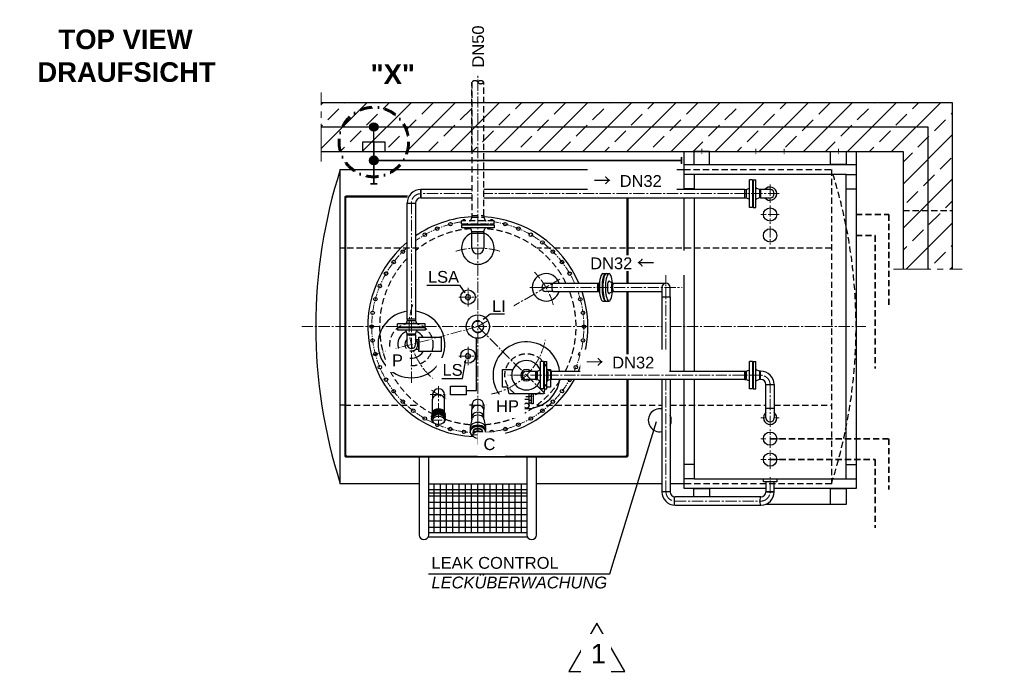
# Model space of a CAD drawing. Header units: millimetres. Extents: x -2329 to 35453, y 325 to 8304.
# Tile 1 of 11: x -2096 to 2915, y 325 to 3653. Entities that reach past the tile are written whole.
import ezdxf

# ---------------------------------------------------------------- set-up
doc = ezdxf.new("R2010")
doc.units = ezdxf.units.MM
for name, pattern in [('DASHDOT', [25.4, 12.7, -6.35, 0, -6.35]), ('HIDDEN', [9.525, 6.35, -3.175]), ('MITTE2', [28.575, 19.05, -3.175, 3.175, -3.175])]:
    doc.linetypes.add(name, pattern=pattern)
doc.layers.add('Beschriftung', color=7, linetype='Continuous')
doc.layers.add('verz. Bandstahl 30x3_5mm auf Putz', color=1, linetype='GRENZE1', lineweight=35)
doc.layers.add('verz. Bandstahl 30x3_5mm im Beton', color=5, linetype='GRENZE1', lineweight=35)
doc.styles.add('LBB3.5M1000', font='isocp.shx', dxfattribs={"height": 3.5})
doc.linetypes.add('GRENZE1', pattern='A,6.35,-2.54,[133,ltypeshp.shx,S=2.54,R=0,X=-2.54,Y=0],-2.54,25.4', length=36.83)

msp = doc.modelspace()

# ---------------------------------------------------------------- hatches: boundary and pattern name
h = msp.add_hatch(color=256)
h.dxf.hatch_style = 1
h.paths.add_polyline_path([(-436.5, 2755.1), (-441.5, 2750.1), (-436.5, 2750.1)])
h = msp.add_hatch(color=256)
h.dxf.hatch_style = 1
h.paths.add_polyline_path([(-431.5, 2750.1), (-436.5, 2750.1), (-436.5, 2745.1)])
h = msp.add_hatch(color=256)
h.dxf.hatch_style = 1
h.paths.add_polyline_path([(-436.5, 1430.1), (-441.5, 1430.1), (-436.5, 1425.1)])
h = msp.add_hatch(color=256)
h.dxf.hatch_style = 1
h.paths.add_polyline_path([(-436.5, 1435.1), (-436.5, 1430.1), (-431.5, 1430.1)])
h = msp.add_hatch(color=256)
h.dxf.hatch_style = 1
h.paths.add_polyline_path([(994.6, 1435.1), (994.6, 1430.1), (989.6, 1430.1)])
h = msp.add_hatch(color=256)
h.dxf.hatch_style = 1
h.paths.add_polyline_path([(994.6, 1430.1), (999.6, 1430.1), (994.6, 1425.1)])
h = msp.add_hatch()
h.set_pattern_fill('NET', color=256, scale=10)
h.set_pattern_definition([(0, (235.954, 1165.125), (0, 31.75), []), (90, (235.954, 1165.125), (-31.75, 2e-15), [])])
h.paths.add_polyline_path([(-14, 1290.1), (486, 1290.1), (486, 1040.1), (-14, 1040.1)])
at = {"layer": 'verz. Bandstahl 30x3_5mm auf Putz', "ltscale": 3}
h = msp.add_hatch(color=256, dxfattribs=at)
h.dxf.hatch_style = 1
edge = h.paths.add_edge_path()
edge.add_arc((-293.4, 2936.1), 21.4, -90, 270)

# ---------------------------------------------------------------- linework, layer by layer
at = {"linetype": 'MITTE2', "lineweight": 18, "ltscale": 10}
for p, q in [((-561.5, 2931.5), (-561.5, 3281.5)), ((2350.9, 2381.9), (2700.9, 2381.9))]:
    msp.add_line(p, q, dxfattribs=at)
for p, q in [((-561.5, 3231.5), (2650.9, 3231.5)), ((2650.9, 3231.5), (2650.9, 2381.9)), ((-561.5, 2981.5), (2400.9, 2981.5)), ((2400.9, 2981.5), (2400.9, 2381.9)), ((1336.2, 2865.1), (1285.9, 2865.1)), ((2110.7, 2865.1), (2160.9, 2865.1)), ((1633.4, 2837.1), (1619.4, 2837.1)), ((1619.4, 2697.1), (1619.4, 2837.1)), ((1633.4, 2837.1), (1633.4, 2697.1)), ((1637.4, 2837.1), (1637.4, 2697.1)), ((1637.4, 2837.1), (1651.4, 2837.1)), ((1651.4, 2697.1), (1651.4, 2837.1)), ((-54.1, 2745.9), (-54.1, 2788.3)), ((1336.2, 2791.5), (1285.9, 2791.5)), ((1595.4, 2745.9), (1595.4, 2788.3)), ((1595.4, 2788.3), (1601.4, 2788.3)), ((1601.4, 2788.3), (1615.6, 2793.6)), ((1601.4, 2785.3), (1601.4, 2748.9)), ((1635.4, 2806.1), (1635.4, 2728.1)), ((1635.4, 2806.1), (1635.4, 2806.1)), ((1635.4, 2806.1), (1635.4, 2806.1)), ((1669.4, 2788.3), (1655.3, 2793.6)), ((1675.4, 2788.3), (1669.4, 2788.3)), ((1669.4, 2785.3), (1669.4, 2748.9)), ((1723.4, 2788.3), (1675.4, 2788.3)), ((1675.4, 2788.3), (1675.4, 2745.9)), ((1675.4, 2745.9), (1675.4, 2788.3)), ((2110.7, 2791.5), (2160.9, 2791.5)), ((-441.5, 2750.1), (-436.5, 2755.1)), ((-436.5, 2745.1), (-431.5, 2750.1)), ((1595.4, 2745.9), (1601.4, 2745.9)), ((1601.4, 2745.9), (1615.6, 2740.5)), ((1635.4, 2728.1), (1635.4, 2728.1)), ((1635.4, 2728.1), (1635.4, 2728.1)), ((1669.4, 2745.9), (1655.3, 2740.5)), ((1675.4, 2745.9), (1669.4, 2745.9)), ((1675.4, 2745.9), (1723.4, 2745.9)), ((1633.4, 2697.1), (1619.4, 2697.1)), ((1637.4, 2697.1), (1651.4, 2697.1)), ((153.5, 2608.1), (318.5, 2608.1)), ((153.5, 2608.1), (153.5, 2593.1)), ((185, 2611.1), (287, 2611.1)), ((318.5, 2593.1), (153.5, 2593.1)), ((205.8, 2574.1), (199.9, 2589.3)), ((205.8, 2566.1), (205.8, 2574.1)), ((205.8, 2490.1), (205.8, 2566.1)), ((205.8, 2566.1), (266.1, 2566.1)), ((205.8, 2566.1), (266.1, 2566.1)), ((207.8, 2574.1), (264.1, 2574.1)), ((266.1, 2574.1), (272, 2589.3)), ((266.1, 2566.1), (266.1, 2574.1)), ((266.1, 2566.1), (266.1, 2490.1)), ((-441.5, 2490.1), (-464, 2490.1)), ((582.4, 2311.3), (617.9, 2311.3)), ((617.9, 2311.3), (855.3, 2311.3)), ((920.8, 2311.3), (903.4, 2322.3)), ((920.8, 2311.3), (1193.6, 2311.3)), ((617.9, 2268.9), (582.4, 2268.9)), ((617.9, 2268.9), (855.3, 2268.9)), ((920.8, 2268.9), (903.4, 2258)), ((920.8, 2268.9), (1172.4, 2268.9)), ((1172.4, 2290.1), (1172.4, 2242.1)), ((1214.8, 2242.1), (1214.8, 2290.1)), ((872.5, 2220.1), (886.1, 2220.1)), ((889.9, 2220.1), (903.4, 2220.1)), ((1172.4, 2242.1), (1172.4, 1863.8)), ((1172.4, 2242.1), (1214.8, 2242.1)), ((1214.8, 2242.1), (1214.8, 1863.8)), ((-123.3, 2121.5), (-128.7, 2107.4)), ((-80.9, 2127.5), (-123.3, 2127.5)), ((-123.3, 2127.5), (-123.3, 2121.5)), ((-120.3, 2121.5), (-83.9, 2121.5)), ((-80.9, 2127.5), (-80.9, 2121.5)), ((-80.9, 2121.5), (-75.6, 2107.4)), ((-172.1, 2089.5), (-172.1, 2103.5)), ((-32.1, 2103.5), (-172.1, 2103.5)), ((-172.1, 2089.5), (-32.1, 2089.5)), ((-172.1, 2085.5), (-32.1, 2085.5)), ((-172.1, 2085.5), (-172.1, 2071.5)), ((-32.1, 2071.5), (-172.1, 2071.5)), ((-141.1, 2087.5), (-63.1, 2087.5)), ((-141.1, 2087.5), (-141.1, 2087.5)), ((-141.1, 2087.5), (-141.1, 2087.5)), ((-123.3, 2053.5), (-128.7, 2067.7)), ((-80.9, 2053.5), (-75.6, 2067.7)), ((-63.1, 2087.5), (-63.1, 2087.5)), ((-63.1, 2087.5), (-63.1, 2087.5)), ((-32.1, 2089.5), (-32.1, 2103.5)), ((-32.1, 2085.5), (-32.1, 2071.5)), ((-123.3, 2047.5), (-123.3, 2053.5)), ((-123.3, 1999.5), (-123.3, 2047.5)), ((-123.3, 2047.5), (-80.9, 2047.5)), ((-80.9, 2047.5), (-123.3, 2047.5)), ((-120.3, 2053.5), (-83.9, 2053.5)), ((-80.9, 2047.5), (-80.9, 2053.5)), ((-80.9, 2047.5), (-80.9, 1999.5)), ((229, 1764.7), (229, 2031.1)), ((569.4, 1912.6), (555.4, 1912.6)), ((555.4, 1772.6), (555.4, 1912.6)), ((569.4, 1912.6), (569.4, 1772.6)), ((573.4, 1912.6), (573.4, 1772.6)), ((573.4, 1912.6), (587.4, 1912.6)), ((587.4, 1772.6), (587.4, 1912.6)), ((1633.4, 1912.6), (1619.4, 1912.6)), ((1619.4, 1772.6), (1619.4, 1912.6)), ((1633.4, 1912.6), (1633.4, 1772.6)), ((1637.4, 1912.6), (1637.4, 1772.6)), ((1637.4, 1912.6), (1651.4, 1912.6)), ((1651.4, 1772.6), (1651.4, 1912.6)), ((483.4, 1863.8), (531.4, 1863.8)), ((531.4, 1821.4), (531.4, 1863.8)), ((531.4, 1863.8), (537.4, 1863.8)), ((531.4, 1863.8), (531.4, 1821.4)), ((537.4, 1863.8), (551.6, 1869.2)), ((537.4, 1860.8), (537.4, 1824.4)), ((571.4, 1881.6), (571.4, 1803.6)), ((571.4, 1881.6), (571.4, 1881.6)), ((571.4, 1881.6), (571.4, 1881.6)), ((605.4, 1863.8), (591.3, 1869.2)), ((611.4, 1863.8), (605.4, 1863.8)), ((605.4, 1860.8), (605.4, 1824.4)), ((611.4, 1821.4), (611.4, 1863.8)), ((1595.4, 1821.4), (1595.4, 1863.8)), ((1595.4, 1863.8), (1601.4, 1863.8)), ((1601.4, 1863.8), (1615.6, 1869.2)), ((1601.4, 1860.8), (1601.4, 1824.4)), ((1635.4, 1881.6), (1635.4, 1803.6)), ((1635.4, 1881.6), (1635.4, 1881.6)), ((1635.4, 1881.6), (1635.4, 1881.6)), ((1669.4, 1863.8), (1655.3, 1869.2)), ((1675.4, 1863.8), (1669.4, 1863.8)), ((1669.4, 1860.8), (1669.4, 1824.4)), ((1675.4, 1821.4), (1675.4, 1863.8)), ((531.4, 1821.4), (483.4, 1821.4)), ((531.4, 1821.4), (537.4, 1821.4)), ((537.4, 1821.4), (551.6, 1816.1)), ((605.4, 1821.4), (591.3, 1816.1)), ((611.4, 1821.4), (605.4, 1821.4)), ((994.6, 1821.4), (994.6, 1430.1)), ((999.6, 1821.4), (999.6, 1430.1)), ((1172.4, 1821.4), (1172.4, 1249.5)), ((1214.8, 1821.4), (1214.8, 1249.5)), ((1595.4, 1821.4), (1601.4, 1821.4)), ((1601.4, 1821.4), (1615.6, 1816.1)), ((1669.4, 1821.4), (1655.3, 1816.1)), ((1675.4, 1821.4), (1669.4, 1821.4)), ((177.4, 1764.7), (229, 1764.7)), ((569.4, 1772.6), (555.4, 1772.6)), ((571.4, 1803.6), (571.4, 1803.6)), ((571.4, 1803.6), (571.4, 1803.6)), ((573.4, 1772.6), (587.4, 1772.6)), ((1633.4, 1772.6), (1619.4, 1772.6)), ((1635.4, 1803.6), (1635.4, 1803.6)), ((1635.4, 1803.6), (1635.4, 1803.6)), ((1637.4, 1772.6), (1651.4, 1772.6)), ((5.8, 1743.7), (5.8, 1721.5)), ((5.8, 1653.3), (5.8, 1721.5)), ((66.1, 1743.7), (66.1, 1721.5)), ((66.1, 1653.3), (66.1, 1721.5)), ((570.9, 1748.7), (395.9, 1748.7)), ((496.9, 1718.3), (470, 1718.3)), ((-441.5, 1690.1), (-464, 1690.1)), ((6.2, 1653.8), (6.2, 1647.5)), ((7.6, 1655.6), (7.6, 1649)), ((9.3, 1657.3), (9.3, 1650.4)), ((11, 1658.7), (11, 1651.7)), ((13.2, 1660.3), (13.2, 1653.2)), ((15.3, 1661.5), (15.3, 1654.3)), ((18.1, 1662.9), (18.1, 1655.6)), ((21.3, 1664.2), (21.3, 1656.8)), ((25, 1665.2), (25, 1657.9)), ((29.1, 1666), (29.1, 1658.6)), ((33.3, 1666.5), (33.3, 1659)), ((38.6, 1666.5), (38.6, 1659)), ((42.8, 1666), (42.8, 1658.6)), ((46.9, 1665.2), (46.9, 1657.9)), ((50.7, 1664.2), (50.7, 1656.8)), ((53.8, 1662.9), (53.8, 1655.6)), ((56.6, 1661.5), (56.6, 1654.3)), ((58.7, 1660.3), (58.7, 1653.2)), ((60.9, 1658.7), (60.9, 1651.7)), ((62.6, 1657.3), (62.6, 1650.4)), ((64.3, 1655.6), (64.3, 1649)), ((65.8, 1653.8), (65.8, 1647.5)), ((205.8, 1690.1), (205.8, 1667.9)), ((205.8, 1618.1), (205.8, 1667.9)), ((266.1, 1690.1), (266.1, 1667.9)), ((266.1, 1618.1), (266.1, 1667.9)), ((1702.2, 1625.9), (1702.2, 1673.9)), ((1744.6, 1673.9), (1744.6, 1625.9)), ((0, 1622.1), (0, 1624.6)), ((0.1, 1630.8), (0.1, 1634.5)), ((0.1, 1630.8), (1.1, 1630.8)), ((2.3, 1642), (2.3, 1642.7)), ((2.3, 1633.7), (2.3, 1638.3)), ((2.3, 1616.5), (2.3, 1623.3)), ((2.7, 1646.3), (2.7, 1642.7)), ((3.2, 1648.2), (3.2, 1643.6)), ((3.9, 1649.9), (3.9, 1644.6)), ((4.9, 1651.9), (4.9, 1646)), ((67, 1651.9), (67, 1646)), ((68.1, 1649.9), (68.1, 1644.6)), ((68.7, 1648.2), (68.7, 1643.6)), ((69.2, 1646.3), (69.2, 1642.7)), ((69.6, 1642), (69.6, 1642.7)), ((69.6, 1633.7), (69.6, 1638.3)), ((69.6, 1616.5), (69.6, 1623.3)), ((71.8, 1630.8), (70.9, 1630.8)), ((71.8, 1630.8), (71.8, 1634.5)), ((71.9, 1622.1), (71.9, 1624.6)), ((205.8, 1618.1), (197.4, 1577.9)), ((266.1, 1618.1), (274.5, 1577.9)), ((197.2, 1575), (197.2, 1560.6)), ((197.2, 1558.5), (197.2, 1553.7)), ((274.7, 1575), (274.7, 1560.6)), ((274.7, 1558.5), (274.7, 1553.7)), ((210.7, 1538.8), (210.7, 1541.2)), ((212.8, 1552.3), (212.8, 1548.2)), ((259.1, 1552.3), (259.1, 1548.2)), ((261.2, 1538.8), (261.2, 1541.2)), ((-436.5, 1425.1), (-441.5, 1430.1)), ((-431.5, 1430.1), (-436.5, 1435.1)), ((989.6, 1430.1), (994.6, 1435.1)), ((999.6, 1430.1), (994.6, 1425.1)), ((994.6, 1425.1), (994.6, 1430.1)), ((994.6, 1425.1), (999.6, 1430.1)), ((1336.2, 1388.8), (1285.9, 1388.8)), ((2110.7, 1388.8), (2160.9, 1388.8)), ((1336.2, 1315.1), (1285.9, 1315.1)), ((2110.7, 1315.1), (2160.9, 1315.1)), ((1214.8, 1249.5), (1172.4, 1249.5)), ((1677.1, 1222.7), (1239.9, 1222.7)), ((1744.6, 1249.5), (1702.2, 1249.5)), ((1239.9, 1180.3), (1677.1, 1180.3)), ((2030.9, 1185.1), (1700.8, 1185.1))]:
    msp.add_line(p, q)
at = {"linetype": 'MITTE2', "lineweight": 18}
for p, q in [((1375.9, 2996.1), (1375.9, 2967.3)), ((1650.9, 2996.1), (1650.9, 2967.3)), ((1795.9, 2996.1), (1795.9, 2967.3)), ((2070.9, 2996.1), (2070.9, 2967.3))]:
    msp.add_line(p, q, dxfattribs=at)
at = {"linetype": 'MITTE2', "lineweight": 5, "ltscale": 3}
for p, q in [((1723.4, 2813.9), (1723.4, 2720.2)), ((205.8, 2767.1), (-54.1, 2767.1)), ((1770.2, 2767.1), (266.1, 2767.1)), ((1770.2, 2767.1), (1676.6, 2767.1)), ((-102.1, 2719.1), (-102.1, 1795.9)), ((1723.4, 2707.5), (1723.4, 2613.9)), ((1770.2, 2660.7), (1676.6, 2660.7)), ((1723.4, 2601.2), (1723.4, 2507.5)), ((1193.6, 2372), (1193.6, 1863.8)), ((399.2, 2184.4), (653.2, 2331)), ((186, 2193.3), (186, 2286.9)), ((500.5, 2290.1), (1275.5, 2290.1)), ((139.1, 2240.1), (232.8, 2240.1)), ((236, 2090.1), (287.8, 2120.1)), ((-660.3, 2090.1), (-172.1, 2090.1)), ((236, 2090.1), (-298.9, 1946.8)), ((-32.1, 2090.1), (1172.4, 2090.1)), ((236, 2090.1), (576.7, 1749.4)), ((1214.8, 2090.1), (2210.9, 2090.1)), ((186, 1986.9), (186, 1893.3)), ((139.1, 1940.1), (232.8, 1940.1)), ((1675.4, 1842.6), (389.3, 1842.6)), ((1193.6, 1821.4), (1193.6, 1249.5)), ((36, 1786.8), (36, 1594.9)), ((1723.4, 1579.1), (1723.4, 1794.6)), ((-7.1, 1743.7), (79, 1743.7)), ((192.9, 1690.1), (279, 1690.1)), ((-3.2, 1613), (75.1, 1613)), ((1702.2, 1625.9), (1676.6, 1625.9)), ((1770.2, 1625.9), (1744.6, 1625.9)), ((1723.4, 1472.7), (1723.4, 1566.4)), ((201.6, 1538.8), (270.3, 1538.8)), ((1702.2, 1519.6), (1676.6, 1519.6)), ((1770.2, 1519.6), (1744.6, 1519.6)), ((1723.4, 1366.4), (1723.4, 1460)), ((1770.2, 1413.2), (1676.6, 1413.2)), ((1723.4, 1249.5), (1723.4, 1323.4)), ((1239.9, 1201.5), (1677.1, 1201.5))]:
    msp.add_line(p, q, dxfattribs=at)
at = {"linetype": 'HIDDEN', "ltscale": 5}
for p, q in [((205.8, 2656.1), (266.1, 2656.1)), ((205.8, 2656.1), (205.8, 2648.1)), ((266.1, 2656.1), (266.1, 2648.1)), ((2400.9, 2681.5), (2650.9, 2681.5)), ((153.5, 2614.1), (153.5, 2629.1)), ((318.5, 2629.1), (153.5, 2629.1)), ((153.5, 2614.1), (318.5, 2614.1)), ((185, 2611.1), (185, 2611.1)), ((205.8, 2648.1), (199.9, 2633)), ((207.8, 2648.1), (264.1, 2648.1)), ((266.1, 2648.1), (272, 2633)), ((287, 2611.1), (287, 2611.1)), ((318.5, 2614.1), (318.5, 2629.1)), ((318.5, 2608.1), (318.5, 2593.1)), ((-64, 2490.1), (-441.5, 2490.1)), ((2035.9, 2490.1), (536, 2490.1)), ((-441.5, 1690.1), (-64, 1690.1)), ((536, 1690.1), (1172.4, 1690.1)), ((1214.8, 1690.1), (1702.2, 1690.1)), ((1744.6, 1690.1), (2035.9, 1690.1))]:
    msp.add_line(p, q, dxfattribs=at)
for points in [[(205.8, 2980.5), (205.8, 3334.6), (205.8, 2656.1), (266.1, 2656.1), (266.1, 3334.6)], [(1285.9, 2890.1), (2035.9, 2890.1), (2035.9, 1290.1), (1285.9, 1290.1)]]:
    msp.add_lwpolyline(points, dxfattribs=at)
for points in [[(1285.9, 2915.1), (1285.9, 2981.5), (2160.9, 2981.5), (2160.9, 2915.1)], [(1285.9, 2788.3), (1285.9, 2915.1), (2160.9, 2915.1), (2160.9, 1265.1), (1744.6, 1265.1)], [(-464, 2090.1), (-464, 2890.1), (1285.9, 2890.1)], [(1336.2, 1821.4), (1336.2, 1315.1), (2110.7, 1315.1), (2110.7, 2865.1), (1336.2, 2865.1), (1336.2, 2788.3)], [(205.8, 2788.3), (-54.1, 2788.3), (-54.1, 2745.9), (205.8, 2745.9)], [(266.1, 2745.9), (1595.4, 2745.9), (1595.4, 2788.3), (266.1, 2788.3)], [(-121.5, 2755.1), (-436.5, 2755.1), (-436.5, 2750.1), (-124.3, 2750.1)], [(1285.9, 1863.8), (1285.9, 2745.9)], [(1336.2, 2745.9), (1336.2, 1863.8)], [(-62.3, 1290.1), (-464, 1290.1), (-464, 2090.1)], [(-79, 2023.8), (-64, 2023.8), (-64, 1973.4), (-81.1, 1973.4)], [(552.6, 1871.7), (554.6, 1871.7)], [(588.3, 1871.7), (606.2, 1871.7), (606.2, 1863.8)], [(606.2, 1821.4), (606.2, 1782.3), (587.4, 1782.3)], [(1702.2, 1265.1), (1285.9, 1265.1), (1285.9, 1821.4)], [(577.4, 1772.6), (570.9, 1748.7)], [(470, 1714), (457.8, 1714), (457.8, 1702), (470, 1702)], [(470, 1748.7), (470, 1687.8)], [(496.9, 1687.8), (496.9, 1748.7)], [(496.9, 1702), (509.1, 1702), (509.1, 1714), (496.9, 1714)], [(994.6, 1425.1), (-436.5, 1425.1), (-436.5, 1430.1), (999.6, 1430.1)], [(-14, 1030.1), (-14, 1425.1), (-62.3, 1425.1), (-62.3, 1030.1)], [(534.3, 1030.1), (534.3, 1425.1), (486, 1425.1), (486, 1030.1)], [(1172.4, 1290.1), (534.3, 1290.1)], [(1285.9, 1290.1), (1214.8, 1290.1)], [(1335.9, 1222.7), (1335.9, 1265.1), (1415.9, 1265.1), (1415.9, 1222.7)], [(486, 1241.8), (-14, 1241.8)], [(-16.2, 1020.1), (488.1, 1020.1)], [(486, 1040.1), (-14, 1040.1)]]:
    msp.add_lwpolyline(points)
for points in [[(1415.9, 2981.5), (1335.9, 2981.5), (1335.9, 2915.1), (1415.9, 2915.1)], [(2030.9, 2981.5), (2110.9, 2981.5), (2110.9, 2915.1), (2030.9, 2915.1)], [(-441.5, 1430.1), (-436.5, 1430.1), (-436.5, 2750.1), (-441.5, 2750.1)], [(-123.3, 2719.1), (-80.9, 2719.1), (-80.9, 2127.5), (-123.3, 2127.5)], [(-64, 1963.1), (-64, 2036), (48.7, 2036), (48.7, 1963.1)], [(611.4, 1863.8), (1595.4, 1863.8), (1595.4, 1821.4), (611.4, 1821.4)], [(1702.2, 1794.6), (1744.6, 1794.6), (1744.6, 1673.9), (1702.2, 1673.9)], [(457.8, 1748.7), (449.8, 1748.7), (449.8, 1696.8), (457.8, 1696.8)], [(509.1, 1748.7), (517.1, 1748.7), (517.1, 1696.8), (509.1, 1696.8)], [(37.9, 1639.3), (37.9, 1666.4), (34, 1666.4), (34, 1639.3)], [(1689.7, 1315.1), (1757.2, 1315.1), (1757.2, 1299.5), (1689.7, 1299.5)], [(-14, 1290.1), (486, 1290.1), (486, 1040.1), (-14, 1040.1)], [(1702.2, 1249.5), (1744.6, 1249.5), (1744.6, 1299.5), (1702.2, 1299.5)], [(2030.9, 1265.1), (2110.9, 1265.1), (2110.9, 1185.1), (2030.9, 1185.1)], [(841.2, 580.3), (699, 334), (983.4, 334)]]:
    msp.add_lwpolyline(points, close=True)
at = {"linetype": 'HIDDEN', "lineweight": 35, "ltscale": 5}
for points in [[(2160.9, 2660.7), (2328.6, 2660.7), (2328.6, 2196)], [(2160.9, 2554.3), (2257.5, 2554.3), (2257.5, 1876.7)], [(1723.4, 1519.6), (2328.6, 1519.6), (2328.6, 1260.5)], [(1723.4, 1413.2), (2257.5, 1413.2), (2257.5, 1066)]]:
    msp.add_lwpolyline(points, dxfattribs=at)
msp.add_lwpolyline([(395.9, 1748.7), (387.9, 1778.6, 0.339454), (383.1, 1782.3), (360.7, 1782.3), (360.7, 1871.7), (414.3, 1871.7)], format="xyb")
for centre, radius in [((1723.4, 2660.7), 33.8), ((96.2, 2611.7), 9), ((375.7, 2611.7), 9), ((-34, 2557.8), 9), ((29.3, 2589), 9), ((442.6, 2589), 9), ((506, 2557.8), 9), ((1723.4, 2554.3), 33.8), ((564.7, 2518.5), 9), ((-145.9, 2472), 9), ((617.8, 2472), 9), ((-192.5, 2418.9), 9), ((664.4, 2418.9), 9), ((-231.7, 2360.1), 9), ((703.6, 2360.1), 9), ((-262.9, 2296.8), 9), ((186, 2240.1), 36.9), ((-285.6, 2229.9), 9), ((757.6, 2229.9), 9), ((-299.4, 2160.6), 9), ((771.3, 2160.6), 9), ((236, 2090.1), 59.5), ((-304, 2090.1), 9), ((776, 2090.1), 9), ((-299.4, 2019.6), 9), ((771.3, 2019.6), 9), ((-285.6, 1950.4), 9), ((186, 1940.1), 36.9), ((757.6, 1950.4), 9), ((-262.9, 1883.5), 9), ((734.8, 1883.5), 9), ((-231.7, 1820.1), 9), ((-192.5, 1761.4), 9), ((664.4, 1761.4), 9), ((-145.9, 1708.3), 9), ((617.8, 1708.3), 9), ((-92.8, 1661.7), 9), ((483.4, 1687.8), 13.5), ((483.4, 1687.8), 12.4), ((564.7, 1661.7), 9), ((-34, 1622.5), 9), ((506, 1622.5), 9), ((96.2, 1568.5), 9), ((165.5, 1554.7), 9), ((306.4, 1554.7), 9), ((375.7, 1568.5), 9), ((442.6, 1591.2), 9), ((1723.4, 1519.6), 33.8), ((1723.4, 1413.2), 33.8)]:
    msp.add_circle(centre, radius)
at = {"linetype": 'HIDDEN'}
for centre, radius in [((186, 2240.1), 12.2), ((236, 2090.1), 28.5), ((186, 1940.1), 12.2)]:
    msp.add_circle(centre, radius, dxfattribs=at)
at = {"linetype": 'HIDDEN', "ltscale": 5}
for centre in [(-102.1, 1999.5), (483.4, 1842.6)]:
    msp.add_circle(centre, 109.5, dxfattribs=at)
for centre, radius, start, end in [((220.9, 3323.8), 18.5, 35.6152, 144.3848), ((251, 3323.8), 18.5, 35.6152, 144.3848), ((251, 3345.4), 18.5, 215.6152, 324.3848), ((-461.3, 2090.1), 2622.2, 342.2367, 17.7633), ((182, 2611.1), 3, 0, 90), ((182, 2611.1), 3, 270, 0), ((194.3, 2635.1), 6, 270, 338.8514), ((277.6, 2635.1), 6, 201.1486, 270), ((290, 2611.1), 3, 90, 180), ((290, 2611.1), 3, 180, 270), ((236, 2090.1), 500, 94.1107, 129.3272), ((236, 2090.1), 500, 26.2571, 85.8893), ((236, 2090.1), 500, 135.9347, 242.2354), ((236, 2090.1), 500, 333.091, 20.9529), ((236, 2090.1), 500, 274.0971, 327.4949), ((236, 2090.1), 500, 250.7883, 265.9029)]:
    msp.add_arc(centre, radius, start, end, dxfattribs=at)
for centre, radius, start, end in [((2033.2, 2090.1), 2622.2, 162.2367, 180), ((1635.4, 2808.1), 2, 180, 270), ((1635.4, 2808.1), 2, 270, 0), ((-54.1, 2719.1), 69.2, 90, 180), ((1613.4, 2799.2), 6, 290.6955, 0), ((1657.4, 2799.2), 6, 180, 249.3045), ((1723.4, 2767.1), 33.8, 218.9115, 141.0885), ((1723.4, 2767.1), 21.2, 270, 90), ((-54.1, 2719.1), 26.8, 90, 180), ((1613.4, 2734.9), 6, 0, 69.3045), ((1635.4, 2726.1), 2, 90, 180), ((1635.4, 2726.1), 2, 0, 90), ((1657.4, 2734.9), 6, 110.6955, 180), ((236, 2090.1), 560, 93.0863, 124.4611), ((165.5, 2625.5), 9, 23.7154, 156.2846), ((236, 2090.1), 560, 23.266, 86.9137), ((306.4, 2625.5), 9, 23.7153, 156.2847), ((236, 2490.1), 82.5, 111.4356, 68.5645), ((194.3, 2587.1), 6, 21.1486, 90), ((277.6, 2587.1), 6, 90, 158.8514), ((236, 2090.1), 560, 129.9083, 267.7135), ((236, 2490.1), 30.1, 180, 360), ((236, 2490.1), 30.1, 180, 0), ((582.4, 2290.1), 70, 17.6293, 342.3707), ((582.4, 2290.1), 21.2, 90, 270), ((1193.6, 2290.1), 21.2, 0, 180), ((236, 2090.1), 560, 336.1662, 18.6197), ((-102.1, 1999.5), 170, 97.1638, 82.8362), ((-134.3, 2109.5), 6, 270, 339.3045), ((-70, 2109.5), 6, 200.6955, 270), ((2033.2, 2090.1), 2622.2, 180, 197.7633), ((-102.1, 1999.5), 70, 111.308, 328.6271), ((-143.1, 2087.5), 2, 0, 90), ((-143.1, 2087.5), 2, 270, 0), ((-134.3, 2065.5), 6, 20.6955, 90), ((-102.1, 1999.5), 70, 31.3729, 68.692), ((-70, 2065.5), 6, 90, 159.3045), ((-61.1, 2087.5), 2, 90, 180), ((-61.1, 2087.5), 2, 180, 270), ((-102.1, 1999.5), 33.5, 129.2211, 50.7789), ((483.4, 1842.6), 170, 7.1638, 352.8362), ((-102.1, 1999.5), 21.2, 180, 0), ((483.4, 1842.6), 75, 21.5007, 338.4993), ((483.4, 1842.6), 29.3, 46.3028, 313.6972), ((483.4, 1842.6), 21.2, 90, 270), ((549.4, 1874.8), 6, 290.6955, 0), ((571.4, 1883.6), 2, 180, 270), ((571.4, 1883.6), 2, 270, 0), ((593.4, 1874.8), 6, 180, 249.3045), ((1613.4, 1874.8), 6, 290.6955, 0), ((1635.4, 1883.6), 2, 180, 270), ((1635.4, 1883.6), 2, 270, 0), ((1657.4, 1874.8), 6, 180, 249.3045), ((1675.4, 1794.6), 69.2, 0, 90), ((236, 2090.1), 560, 272.2866, 331.3277), ((549.4, 1810.5), 6, 0, 69.3045), ((593.4, 1810.5), 6, 110.6955, 180), ((703.7, 1820.3), 9, 172.5412, 7.4588), ((1613.4, 1810.5), 6, 0, 69.3045), ((1657.4, 1810.5), 6, 110.6955, 180), ((1675.4, 1794.6), 26.8, 0, 90), ((36, 1743.7), 30.2, 0, 180), ((571.4, 1801.6), 2, 90, 180), ((571.4, 1801.6), 2, 0, 90), ((1635.4, 1801.6), 2, 90, 180), ((1635.4, 1801.6), 2, 0, 90), ((236, 1690.1), 30.2, 0, 180), ((1162.1, 1613.2), 58.6, 79.8756, 280.1244), ((1162.1, 1613.2), 58.6, 334.0803, 25.9197), ((1723.4, 1625.9), 33.8, 128.9115, 51.0885), ((1723.4, 1625.9), 21.2, 180, 0), ((29.3, 1591.2), 9, 159.9247, 2.0245), ((1241.5, 1249.4), 69.1, 179.947, 268.658), ((1241.6, 1249.5), 26.8, 179.9779, 266.3464), ((1675.3, 1249.6), 26.9, 273.6895, 359.9161), ((1675.4, 1249.5), 69.2, 271.3821, 359.9882), ((-38.2, 1030.1), 24.2, 180, 0), ((510.1, 1030.1), 24.2, 180, 360)]:
    msp.add_arc(centre, radius, start, end)
at = {"linetype": 'MITTE2', "lineweight": 5, "ltscale": 3}
for centre, radius, start, end in [((-54.1, 2719.1), 48, 90, 180), ((236, 2090.1), 400, 73.6848, 106.3152), ((236, 2090.1), 400, 16.1916, 43.8084), ((236, 2090.1), 350, 161.1695, 228.8304), ((236, 2090.1), 350, 281.1698, 348.8305), ((1675.4, 1794.6), 48, 0, 90), ((236, 2090.1), 400, 233.8258, 246.1742), ((236, 2090.1), 400, 263.8345, 276.1655), ((1241.5, 1249.4), 47.9, 179.9434, 268.034), ((1675.4, 1249.6), 48.1, 272.0109, 359.9751)]:
    msp.add_arc(centre, radius, start, end, dxfattribs=at)
at = {"linetype": 'MITTE2', "lineweight": 9, "ltscale": 2}
for start, end in [(98.7879, 125.9305), (24.1816, 81.2121), (131.7071, 245.8447), (335.2253, 19.3362), (274.1034, 330.1607), (247.0832, 265.8966)]:
    msp.add_arc((236, 2090.1), 540, start, end, dxfattribs=at)
at = {"linetype": 'HIDDEN'}
for centre, radius, start in [((186, 2240.1), 13.2, 75), ((236, 2090.1), 29.8, 75.0001), ((186, 1940.1), 13.2, 75)]:
    msp.add_arc(centre, radius, start, 345, dxfattribs=at)
for centre, major_axis, ratio, start_param, end_param in [((617.9, 2290.1), (0, -21.2), 0.258819, 3.141593, 6.283185), ((849.3, 2290.1), (0, -21.2), 0.258819, 3.141593, 6.283185), ((855.1, 2290.1), (0, -21.2), 0.258819, 3.141593, 6.283185), ((903.4, 2290.1), (0, -32.1), 0.258819, 2.898357, 6.52642), ((920.8, 2290.1), (0, -21.2), 0.258819, 3.141593, 6.283185), ((926.6, 2290.1), (0, -21.2), 0.258819, 3.141593, 6.283185), ((36, 1721.5), (30.2, 0), 0.707107, 6.283185, 9.424778), ((36, 1632.8), (-35.9, 0), 0.731536, 4.767398, 6.219999), ((36, 1629.1), (-35.9, 0), 0.731536, 4.767398, 6.219999), ((36, 1642.7), (-33.7, 0), 0.707107, 3.141593, 6.283185), ((36, 1650.7), (30.2, 0), 0.707107, 0.140858, 3.000735), ((36, 1649.8), (30.2, 0), 0.707107, 0.209114, 2.932478), ((36, 1632.8), (-35.9, 0), 0.731536, 3.204779, 4.65738), ((36, 1629.1), (-35.9, 0), 0.731536, 3.204779, 4.65738), ((236, 1667.9), (30.2, 0), 0.707107, 6.283185, 9.424778), ((236, 1632.5), (30.2, 0), 0.707107, 0, 3.141593), ((36, 1624.6), (-35.9, 0), 0.731536, 4.767398, 6.643246), ((36, 1622.1), (-35.9, 0), 0.731536, 4.767398, 6.691862), ((36, 1616.5), (-33.7, 0), 0.707107, 4.771101, 7.054785), ((36, 1623.3), (-33.7, 0), 0.707107, 4.771101, 6.283185), ((36, 1624.6), (-35.9, 0), 0.731536, 3.141593, 4.65738), ((36, 1622.1), (-35.9, 0), 0.731536, 2.732916, 4.65738), ((36, 1623.3), (-33.7, 0), 0.707107, 3.141593, 4.653677), ((36, 1616.5), (-33.7, 0), 0.707107, 2.369993, 4.653677), ((236, 1618.1), (30.2, 0), 0.707107, 0.29658, 2.845013), ((236, 1553.7), (38.8, 0), 0.707107, 5.350581, 10.357382), ((236, 1560.6), (38.8, 0), 0.707107, 6.245312, 9.462651), ((236, 1575), (38.8, 0), 0.707107, 6.283185, 9.424778), ((236, 1558.5), (38.8, 0), 0.707107, 0, 3.141593), ((236, 1553.7), (25.2, 0), 0.707107, 5.925837, 9.782127), ((236, 1541.2), (25.2, 0), 0.707107, 0, 3.141593), ((236, 1552.3), (-23.2, 0), 0.707107, 3.141593, 6.283185), ((1239.9, 1201.5), (0, -21.2), 0.258819, 3.141593, 6.283185), ((1677.1, 1201.5), (0, -21.2), 0.258819, 3.141593, 6.283185)]:
    msp.add_ellipse(centre, major_axis=major_axis, ratio=ratio, start_param=start_param, end_param=end_param)
for centre, major_axis in [((36, 1613), (30.4, 0)), ((236, 1538.8), (25.2, 0))]:
    msp.add_ellipse(centre, major_axis=major_axis, ratio=0.707107)
at = {"layer": 'verz. Bandstahl 30x3_5mm auf Putz', "ltscale": 3}
for p, q in [((-293.4, 3029.9), (-293.4, 2817.3)), ((-293.4, 2936.1), (1272, 2936.1))]:
    msp.add_line(p, q, dxfattribs=at)
at = {"layer": 'verz. Bandstahl 30x3_5mm auf Putz'}
msp.add_line((-276.2, 2817.3), (-310.5, 2817.3), dxfattribs=at)
at = {"layer": 'verz. Bandstahl 30x3_5mm auf Putz', "linetype": 'Continuous', "ltscale": 3}
msp.add_circle((-293.4, 2936.1), 21.4, dxfattribs=at)
at = {"layer": 'verz. Bandstahl 30x3_5mm im Beton', "lineweight": -3, "ltscale": 20}
for p, q in [((-235.2, 3029.9), (-351.6, 3029.9)), ((-351.6, 3029.9), (-351.6, 2981.5)), ((-235.2, 2981.5), (-235.2, 3029.9))]:
    msp.add_line(p, q, dxfattribs=at)

# ---------------------------------------------------------------- texts
at = {"insert": (207.3, 3409), "char_height": 60, "width": 115.933, "attachment_point": 1, "rotation": 90, "style": 'LBB3.5M1000', "bg_fill": 2}
msp.add_mtext('{\\fArial|b0|i0|c0|p34;DN50}', dxfattribs=at)
at = {"insert": (0, 917.3), "char_height": 60, "width": 903.333, "attachment_point": 1, "style": 'LBB3.5M1000', "bg_fill": 2}
msp.add_mtext('{\\fArial|b0|i0|c0|p34;LEAK CONTROL\\P\\fArial|b0|i1|c0|p34;LECKÜBERWACHUNG}', dxfattribs=at)

# ---------------------------------------------------------------- next in the draw order: linework, layer by layer
at = {"linetype": 'MITTE2', "lineweight": 5, "ltscale": 3}
msp.add_line((236, 1490.6), (236, 3370.7), dxfattribs=at)
for p, q in [((907.4, 831.4), (1145.8, 1606.3)), ((-15.2, 831.4), (907.4, 831.4))]:
    msp.add_line(p, q)

# ---------------------------------------------------------------- next in the draw order: texts
at = {"attachment_point": 1, "style": 'LBB3.5M1000', "bg_fill": 2}
for s, insert, char_height, width in [('{\\fSimSun|b0|i0|c134|p2;\\H1.0833x;→\\fSimSun|b0|i0|c0|p2; \\fArial|b0|i0|c0|p34;\\H0.92311x;DN32}', (825.2, 2866.5), 60, 393.059), ('{\\fArial|b0|i0|c0|p34;DN32 \\fSimSun|b0|i0|c134|p2;\\H1.0833x;←}', (807.8, 2447.2), 60, 482.492), ('{\\fArial|b0|i0|c0|p34;LSA}', (-17.9, 2373.4), 60, 115.933), ('{\\fArial|b0|i0|c0|p34;LI}', (308.6, 2224.6), 60, 79.71), ('{\\fArial|b0|i0|c0|p34;\\C256;P}', (-201, 1948.3), 60, 60.075), ('{\\fSimSun|b0|i0|c134|p2;\\H1.0833x;→\\fSimSun|b0|i0|c0|p2; \\fArial|b0|i0|c0|p34;\\H0.92311x;DN32}', (787.2, 1942.1), 60, 393.059), ('{\\fArial|b0|i0|c0|p34;LS}', (56.1, 1899.7), 60, 79.71), ('{\\fArial|b0|i0|c0|p34;\\C256;HP}', (329, 1715.3), 60, 115.933), ('{\\fArial|b0|i0|c0|p34;1}', (810.7, 475), 100, 52.729)]:
    msp.add_mtext(s, dxfattribs=dict(at, insert=insert, char_height=char_height, width=width))

# ---------------------------------------------------------------- next in the draw order: hatches: boundary and pattern name
at = {"lineweight": 5}
h = msp.add_hatch(dxfattribs=at)
h.set_pattern_fill('ANSI33', color=256, scale=25)
h.set_pattern_definition([(45, (1044.71, 2806.66), (-112.253, 112.253), []), (45, (1156.96, 2806.66), (-112.253, 112.253), [79.375, -39.688])])
h.paths.add_polyline_path([(-561.5, 2981.5), (-561.5, 3231.5), (2650.9, 3231.5), (2650.9, 2381.9), (2400.9, 2381.9), (2400.9, 2981.5)])

# ---------------------------------------------------------------- next in the draw order: linework, layer by layer
for p, q in [((994.6, 2745.9), (994.6, 2453.2)), ((999.6, 2745.9), (999.6, 2453.2)), ((872.5, 2360.1), (886.1, 2360.1)), ((889.9, 2360.1), (903.4, 2360.1)), ((994.6, 2371.7), (994.6, 2311.3)), ((999.6, 2371.7), (999.6, 2311.3)), ((-24.4, 2301.5), (142.1, 2301.5)), ((142.1, 2301.5), (169.6, 2261.5)), ((994.6, 2268.9), (994.6, 1949.3)), ((999.6, 2268.9), (999.6, 1949.3)), ((298.8, 2153.4), (262.4, 2126.1)), ((371.6, 2153.4), (298.8, 2153.4)), ((157.7, 1826.3), (175, 1921.8)), ((52.1, 1826.3), (157.7, 1826.3))]:
    msp.add_line(p, q)
msp.add_lwpolyline([(96.8, 1786.5), (177.4, 1786.5), (177.4, 1742.9), (96.8, 1742.9)], close=True)
for centre, start_param, end_param in [((872.5, 2290.1), 3.141593, 6.283185), ((886.1, 2290.1), 3.03476, 6.390018), ((889.9, 2290.1), 3.141593, 6.283185), ((903.4, 2290.1), 1.879682, 7.545096)]:
    msp.add_ellipse(centre, major_axis=(0, -70), ratio=0.258819, start_param=start_param, end_param=end_param)
at = {"layer": 'verz. Bandstahl 30x3_5mm auf Putz'}
msp.add_line((1272, 2953.2), (1272, 2919), dxfattribs=at)

# ---------------------------------------------------------------- next in the draw order: texts
at = {"insert": (264.7, 1521.5), "char_height": 60, "width": 79.71, "attachment_point": 1, "style": 'LBB3.5M1000', "bg_fill": 2}
msp.add_mtext('{\\fArial|b0|i0|c0|p34;C}', dxfattribs=at)

# ---------------------------------------------------------------- next in the draw order: texts
at = {"insert": (-2045.7, 3602.8), "char_height": 100, "width": 974.584, "attachment_point": 1, "style": 'LBB3.5M1000', "bg_fill": 2}
msp.add_mtext('\\pi147.35;{\\fArial|b1|i0|c0|p34;TOP VIEW\\P\\pi39.782;DRAUFSICHT}', dxfattribs=at)

# ---------------------------------------------------------------- next in the draw order: hatches: boundary and pattern name
at = {"layer": 'verz. Bandstahl 30x3_5mm im Beton', "lineweight": -3, "ltscale": 20}
h = msp.add_hatch(color=256, dxfattribs=at)
h.dxf.hatch_style = 1
edge = h.paths.add_edge_path()
edge.add_arc((-293.4, 3106.5), 21.4, -90, 270)

# ---------------------------------------------------------------- next in the draw order: linework, layer by layer
at = {"layer": 'Beschriftung', "linetype": 'DASHDOT', "lineweight": 60, "ltscale": 5}
msp.add_circle((-293.4, 3029.9), 177, dxfattribs=at)
at = {"layer": 'verz. Bandstahl 30x3_5mm im Beton', "lineweight": -3, "ltscale": 8}
for p, q in [((-561.5, 3106.5), (2525.9, 3106.5)), ((2525.9, 3106.5), (2525.9, 2381.9))]:
    msp.add_line(p, q, dxfattribs=at)
at = {"layer": 'verz. Bandstahl 30x3_5mm im Beton', "lineweight": -3, "ltscale": 20}
msp.add_line((-293.4, 3029.9), (-293.4, 3106.5), dxfattribs=at)
msp.add_circle((-293.4, 3106.5), 21.4, dxfattribs=at)

# ---------------------------------------------------------------- next in the draw order: texts
at = {"insert": (-309.7, 3425.4), "char_height": 100, "attachment_point": 1, "style": 'LBB3.5M1000'}
msp.add_mtext_dynamic_manual_height_columns('{\\fArial|b1|i0|c0|p34;"X"}', width=221.067, gutter_width=17.5, heights=[0], dxfattribs=at)

doc.saveas('drawing.dxf')
